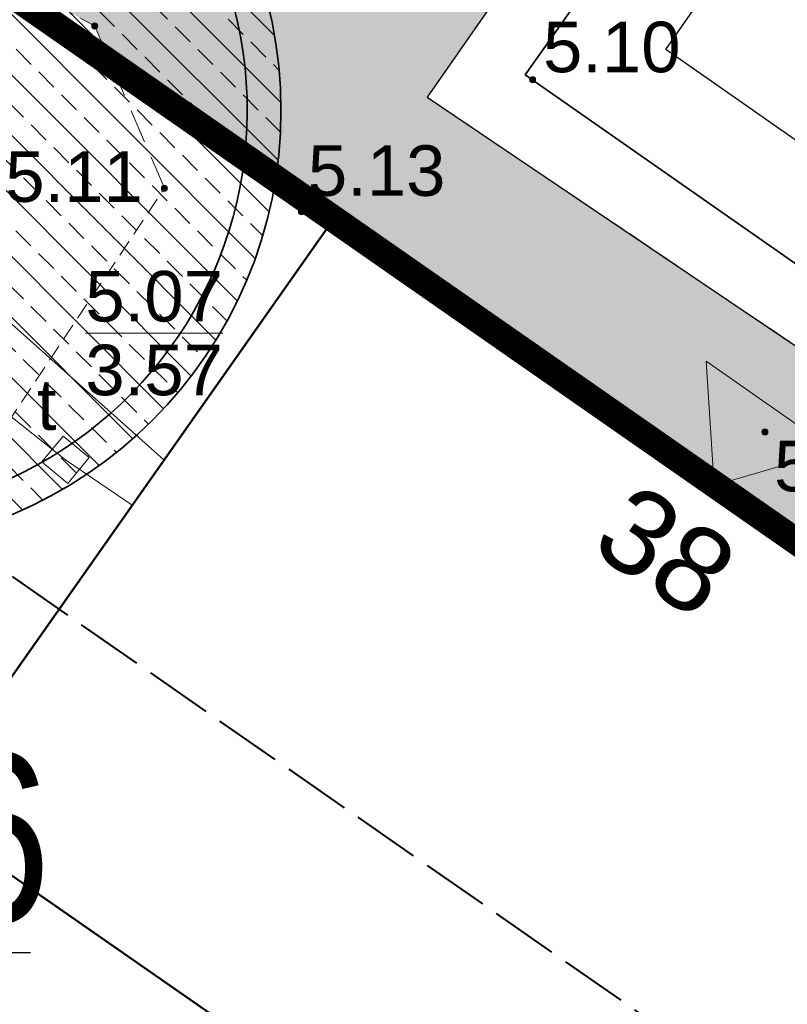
# Model space of a CAD drawing. Extents: x 5477758 to 5478333, y 5918235 to 5918502.
# Tile 24 of 130: x 5477895 to 5477907, y 5918330 to 5918344. Entities that reach past the tile are written whole.
import ezdxf
from ezdxf.enums import TextEntityAlignment as Align

# ---------------------------------------------------------------- set-up
doc = ezdxf.new("R2010")
doc.units = 0
doc.header["$LTSCALE"] = 0.25
doc.header["$PDSIZE"] = 0.75
for name, pattern in [('budynki akt$0$DASHED', [19.05, 12.7, -6.35]), ('L_0_06', [2, 1.5, -0.5]), ('PRZER2-1', [3, 2, -1]), ('PRZER4-1', [5, 4, -1]), ('tabelka$0$mapa PZT$0$xref$0$1753 Tchnologia.dwg$0${ Half Dash }', [0])]:
    doc.linetypes.add(name, pattern=pattern)
doc.layers.get('0').update_dxf_attribs({"linetype": 'CONTINUOUS', "lineweight": 13})
for name, color, linetype, lineweight in [('000_wejscia do budynków', 7, 'CONTINUOUS', 0), ('0_NAWIERZCHNIA UTWARDZONA_CHODNIK', 254, 'CONTINUOUS', 0), ('A_GRANICA OPRACOWANIA', 7, 'CONTINUOUS', 0), ('GEPADR_O', 252, 'CONTINUOUS', 18), ('GESBZO', 252, 'CONTINUOUS', 50), ('GSPPRB', 252, 'CONTINUOUS', 20), ('GSSKOD', 252, 'PRZER2-1', 18), ('GULTPR', 252, 'CONTINUOUS', 18), ('GUPIKP', 252, 'CONTINUOUS', 18), ('GUPIWZ', 252, 'CONTINUOUS', 18), ('GUPIWZ_O', 252, 'CONTINUOUS', 18), ('GUPPRZ', 252, 'CONTINUOUS', 18), ('GUPPRZ_O', 252, 'CONTINUOUS', 18), ('OT_Rzedna', 252, 'CONTINUOUS', 18), ('pomiar', 252, 'CONTINUOUS', 18), ('wysokosci', 252, 'CONTINUOUS', 18), ('zakres', 252, 'PRZER4-1', 50), ('ZZ_korona', 94, 'CONTINUOUS', 35), ('ZZ_nawadnianie', 150, 'CONTINUOUS', 9), ('ZZ_numer-inwentaryzacyjny', 5, 'CONTINUOUS', 25), ('ZZ_SOD', 210, 'tabelka$0$mapa PZT$0$xref$0$1753 Tchnologia.dwg$0${ Half Dash }', 35)]:
    doc.layers.add(name, color=color, linetype=linetype, lineweight=lineweight)
doc.layers.add('ZZ_PROJ-obrys-rabaty', color=7, linetype='CONTINUOUS')
doc.styles.add('GEO-INFO', font='arial.ttf')
doc.styles.add('zielen', font='ARIALN.TTF', dxfattribs={"height": 2.5})

# ---------------------------------------------------------------- blocks, each defined once
blk = doc.blocks.new('POINT')
at = {"color": 0}
blk.add_point((0, 0), dxfattribs=at)
blk = doc.blocks.new('KWADRAT_NIEPRZEZR')
at = {"color": 0}
blk.add_lwpolyline([(-0.5, -0.5), (0.5, -0.5), (0.5, 0.5), (-0.5, 0.5)], close=True, dxfattribs=at)
blk = doc.blocks.new('OTRN')
at = {"linetype": 'Continuous', "lineweight": 13}
blk.add_hatch(color=0, dxfattribs=at).paths.add_polyline_path([(0, -0.091, 1), (0, 0.091, 1)])
at = {"color": 0, "linetype": 'Continuous', "lineweight": 13}
blk.add_circle((0, 0), 0.0906, dxfattribs=at)
blk = doc.blocks.new('zw$2EFF')
at = {"lineweight": 18}
blk.add_hatch(color=256, dxfattribs=at).paths.add_polyline_path([(-0.7706, 0.9628), (0, 0), (0.7703, 0.9628)])
blk.add_lwpolyline([(-0.7706, 0.9628), (0.7703, 0.9628), (0, 0), (-0.7706, 0.9628)], dxfattribs=at)

msp = doc.modelspace()

# ---------------------------------------------------------------- hatches: boundary and pattern name
at = {"layer": '0_NAWIERZCHNIA UTWARDZONA_CHODNIK', "transparency": 33554636}
msp.add_hatch(color=256, dxfattribs=at).paths.add_polyline_path([(5477908.466, 5918357.953), (5477910.48, 5918356.535), (5477909.862, 5918355.583), (5477905.988, 5918350.001), (5477901.191, 5918343.092), (5477908.476, 5918338.173), (5477917.75, 5918331.911), (5477921.163, 5918329.606), (5477926.69, 5918325.875), (5477929.362, 5918324.071), (5477927.905, 5918321.692), (5477920.079, 5918327.139), (5477908.934, 5918334.9), (5477901.4, 5918340.146), (5477899.789, 5918341.268), (5477896.501, 5918343.587), (5477896.259, 5918344.15), (5477895.011, 5918344.835), (5477894.38, 5918345.124), (5477893.823, 5918345.456), (5477893.278, 5918345.836), (5477892.005, 5918346.724), (5477892.445, 5918347.336), (5477895.358, 5918351.387), (5477898.133, 5918349.668), (5477900.686, 5918348.087), (5477901.03, 5918348.011), (5477901.353, 5918348.025), (5477901.759, 5918348.207), (5477903.132, 5918350.182), (5477904.814, 5918352.63), (5477908.466, 5918357.953)])
at = {"layer": 'ZZ_nawadnianie', "ltscale": 0.15}
h = msp.add_hatch(dxfattribs=at)
h.set_pattern_fill('ANSI33', color=256, scale=0.1, angle=30)
h.set_pattern_definition([(134.933, (5477837.84446, 5918344.9947), (-0.4495376, -0.4484874), []), (134.933, (5477837.845, 5918345.4437), (-0.4495376, -0.4484874), [0.3175, -0.15875])])
edge = h.paths.add_edge_path()
edge.add_arc((5477892.521, 5918342.897), 6.5, 0, 360)

# ---------------------------------------------------------------- linework, layer by layer
at = {"layer": 'A_GRANICA OPRACOWANIA', "color": 1, "linetype": 'budynki akt$0$DASHED', "ltscale": 0.1, "const_width": 0.4}
msp.add_lwpolyline([(5477902.984, 5918361.774), (5477916.9, 5918352.076), (5477917.564, 5918351.614), (5477920.33, 5918349.686), (5477925.008, 5918346.426), (5477927.636, 5918344.595), (5477927.224, 5918344.001), (5477929.613, 5918342.342), (5477930.353, 5918341.828), (5477931.84, 5918340.796), (5477932.36, 5918340.435), (5477932.052, 5918338.73), (5477931.779, 5918337.302), (5477931.203, 5918334.286), (5477930.468, 5918330.081), (5477929.362, 5918324.071), (5477927.904, 5918321.69), (5477892.005, 5918346.724), (5477902.984, 5918361.774)], dxfattribs=at)
at = {"layer": 'GESBZO', "linetype": 'Continuous', "lineweight": 50}
for points in [[(5477893.633, 5918332.514), (5477899.789, 5918341.268), (5477935.862, 5918316.151)], [(5477930.083, 5918307.137), (5477893.633, 5918332.514)]]:
    msp.add_lwpolyline(points, dxfattribs=at)
at = {"layer": 'GSPPRB', "linetype": 'Continuous', "lineweight": 20}
for p in [(5477899.789, 5918341.268), (5477897.286, 5918337.71), (5477896.814, 5918337.039)]:
    msp.add_point(p, dxfattribs=at)
at = {"layer": 'GSSKOD', "linetype": 'PRZER2-1', "lineweight": 18, "ltscale": 0.5}
msp.add_lwpolyline([(5477896.259, 5918344.15, 0.285123), (5477896.259, 5918344.15), (5477894.684, 5918345.013, 0.114605), (5477891.726, 5918345.443), (5477887.801, 5918344.556), (5477878.747, 5918341.814), (5477873.313, 5918339.863), (5477871.031, 5918341.085), (5477877.244, 5918342.922), (5477877.367, 5918343.138)], format="xyb", dxfattribs=at)
msp.add_lwpolyline([(5477935.861, 5918316.15), (5477899.789, 5918341.268), (5477893.633, 5918332.514), (5477893.905, 5918332.325), (5477890.614, 5918327.638), (5477888.72, 5918328.897), (5477897.292, 5918341.743)], dxfattribs=at)
at = {"layer": 'GULTPR', "linetype": 'Continuous', "lineweight": 18}
for points in [[(5477904.55, 5918365.6), (5477904.421, 5918365.385), (5477891.28, 5918343.408), (5477891.15, 5918343.19), (5477897.286, 5918337.71)], [(5477883.461, 5918347.533), (5477895.826, 5918337.713), (5477896.814, 5918337.039)]]:
    msp.add_lwpolyline(points, dxfattribs=at)
at = {"layer": 'GUPPRZ_O', "linetype": 'Continuous', "lineweight": 9, "flags": 128}
msp.add_lwpolyline([(5477896.12, 5918339.592), (5477898.159, 5918339.592)], dxfattribs=at)
at = {"layer": 'pomiar', "linetype": 'L_0_06', "lineweight": 13, "flags": 128}
msp.add_lwpolyline([(5477929.362, 5918324.071), (5477901.191, 5918343.092), (5477909.863, 5918355.582)], dxfattribs=at)
at = {"layer": 'pomiar', "linetype": 'PRZER2-1', "lineweight": 13, "flags": 128}
msp.add_lwpolyline([(5477897.292, 5918341.743), (5477897.292, 5918341.743), (5477896.259, 5918344.15), (5477896.259, 5918344.15)], dxfattribs=at)
at = {"layer": 'zakres', "linetype": 'PRZER4-1', "lineweight": 40}
msp.add_lwpolyline([(5477963.54, 5918377.848), (5477941.504, 5918392.244), (5477979.546, 5918459.295), (5477938.033, 5918482.848), (5477904.167, 5918427.813), (5477915.775, 5918420.837), (5477872.982, 5918351.171), (5477887.852, 5918340.978), (5477923.836, 5918315.921)], close=True, dxfattribs=at)
at = {"layer": 'ZZ_korona'}
msp.add_arc((5477892.521, 5918342.897, 10.12), 6, 290.3023, 64.7433, dxfattribs=at)
at = {"layer": 'ZZ_numer-inwentaryzacyjny', "elevation": 10.12}
msp.add_lwpolyline([(5477890.61, 5918337.504), (5477892.18, 5918330.399), (5477895.305, 5918330.399)], dxfattribs=at)
at = {"layer": 'ZZ_PROJ-obrys-rabaty'}
for points in [[(5477909.702, 5918353.392), (5477909.198, 5918354.585), (5477901.191, 5918343.092), (5477906.637, 5918339.414), (5477907.725, 5918339.874), (5477902.642, 5918343.428), (5477909.702, 5918353.392), (5477909.702, 5918353.392)], [(5477902.642, 5918343.428), (5477907.725, 5918339.874), (5477909.357, 5918340.564), (5477904.727, 5918343.8), (5477910.339, 5918351.884), (5477909.702, 5918353.392), (5477902.642, 5918343.428)]]:
    msp.add_lwpolyline(points, dxfattribs=at)
at = {"layer": 'ZZ_SOD', "ltscale": 0.15}
msp.add_circle((5477892.521, 5918342.897, 10.12), 6.5, dxfattribs=at)

# ---------------------------------------------------------------- block references
at = {"layer": '000_wejscia do budynków', "lineweight": 0, "xscale": -1.5, "yscale": 1.5, "zscale": 1.5, "rotation": 325.048567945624}
msp.add_blockref('zw$2EFF', (5477905.444, 5918337.33), dxfattribs=at)
at = {"layer": 'GUPIKP', "lineweight": 18, "xscale": 0.5, "yscale": 0.5}
msp.add_blockref('POINT', (5477895.826, 5918337.713), dxfattribs=at)
at = {"layer": 'GUPIWZ', "lineweight": 18, "xscale": 0.5, "yscale": 0.5, "rotation": 320.3212898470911}
msp.add_blockref('KWADRAT_NIEPRZEZR', (5477895.826, 5918337.713), dxfattribs=at)
at = {"layer": 'GUPPRZ', "lineweight": 18}
msp.add_blockref('POINT', (5477895.826, 5918337.713), dxfattribs=at)
at = {"layer": 'OT_Rzedna', "color": 7, "linetype": 'Continuous', "xscale": 0.5, "yscale": 0.5, "zscale": 0.5}
for p in [(5477896.259, 5918344.15), (5477902.752, 5918343.353), (5477897.292, 5918341.743), (5477899.325, 5918341.394), (5477906.197, 5918338.126)]:
    msp.add_blockref('OTRN', p, dxfattribs=at)

# ---------------------------------------------------------------- texts
at = {"layer": 'GEPADR_O', "linetype": 'Continuous', "lineweight": 0, "style": 'GEO-INFO'}
msp.add_text('38', height=1.25, rotation=326.69, dxfattribs=at).set_placement((5477904.264, 5918337.42), align=Align.TOP_LEFT)
at = {"layer": 'GUPIWZ_O', "linetype": 'Continuous', "lineweight": 0, "style": 'GEO-INFO'}
msp.add_text('t', height=0.75, dxfattribs=at).set_placement((5477895.693, 5918338.156), align=Align.RIGHT)
at = {"layer": 'GUPPRZ_O', "linetype": 'Continuous', "lineweight": 0, "style": 'GEO-INFO'}
for s, p in [('5.07', (5477896.12, 5918339.765)), ('3.57', (5477896.12, 5918338.67))]:
    msp.add_text(s, height=0.75, dxfattribs=at).set_placement(p)
at = {"layer": 'wysokosci', "style": 'GEO-INFO'}
for s, p in [('5.10', (5477902.907, 5918344.214)), ('5.13', (5477899.42, 5918342.38)), ('5.11', (5477894.933, 5918342.29)), ('5.06', (5477906.333, 5918337.995))]:
    msp.add_text(s, height=0.75, dxfattribs=at).set_placement(p, align=Align.TOP_LEFT)
at = {"layer": 'wysokosci', "color": 7, "style": 'GEO-INFO'}
for s, p in [('5.10', (5477902.907, 5918344.214)), ('5.13', (5477899.42, 5918342.38)), ('5.11', (5477894.933, 5918342.29)), ('5.06', (5477906.333, 5918337.995))]:
    msp.add_text(s, height=0.75, dxfattribs=at).set_placement(p, align=Align.TOP_LEFT)
at = {"layer": 'ZZ_numer-inwentaryzacyjny', "linetype": 'Continuous', "insert": (5477892.422, 5918333.353, 10.06), "char_height": 2.5, "width": 3.31586, "attachment_point": 1, "style": 'zielen'}
msp.add_mtext('86', dxfattribs=at)

doc.saveas('drawing.dxf')
